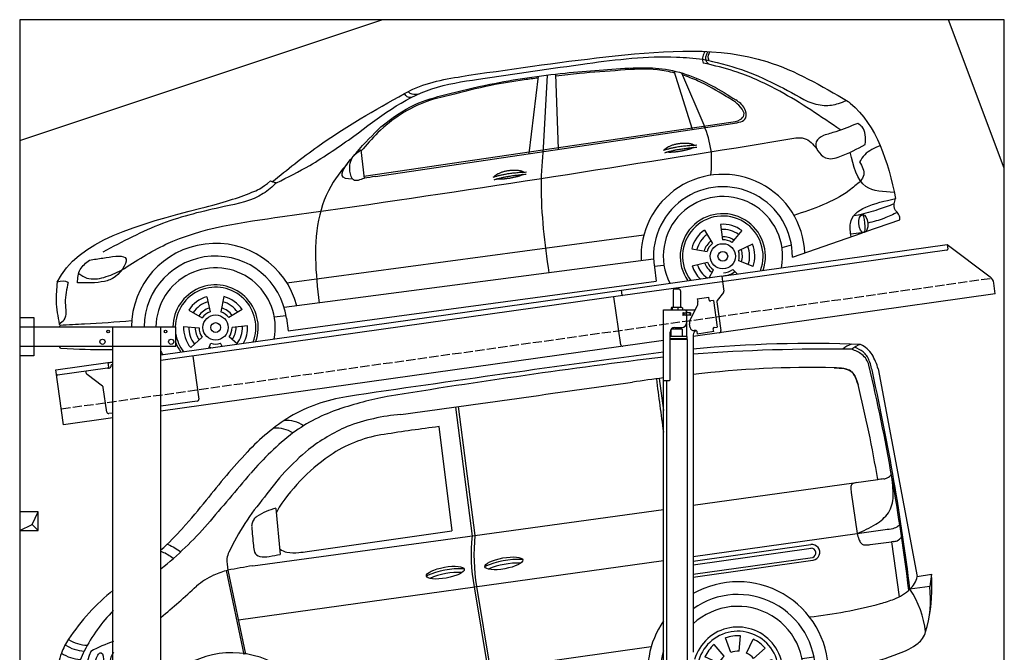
# Model space of a CAD drawing. Extents: x 199 to 6000, y -625 to 5550.
# Tile 3 of 3: x 199 to 5500, y 2144 to 5550. Entities that reach past the tile are written whole.
import ezdxf

# ---------------------------------------------------------------- set-up
doc = ezdxf.new("R2010")
doc.units = 0
doc.header["$LTSCALE"] = 10
doc.header["$MEASUREMENT"] = 0
doc.linetypes.add('GEN3', pattern=[6.25, 5, -1.25])
doc.layers.get('0').update_dxf_attribs({"linetype": 'CONTINUOUS'})
for name, color, linetype in [('3', 6, 'GEN3'), ('BREAKTHROUGH', 1, 'CONTINUOUS'), ('CAR', 1, 'CONTINUOUS'), ('SICHTBARE_KANTEN_DIN_', 7, 'CONTINUOUS')]:
    doc.layers.add(name, color=color, linetype=linetype)
doc.layers.add('AM_0', color=7, linetype='CONTINUOUS', lineweight=30)

# ---------------------------------------------------------------- blocks, each defined once
blk = doc.blocks.new('Van210_EG')
at = {"layer": 'CAR'}
for p, q in [((42284.5, 5794.3), (42494.5, 4676.3)), ((41105.3, 5742.6), (41128.4, 5569.5)), ((40008.3, 5587.4), (40098.9, 4893.4)), ((40022.9, 5591.3), (40113.5, 4897.3)), ((39920.2, 5483.5), (39989.6, 4921.7)), ((41288.4, 5060.3), (42281.9, 5198.1)), ((42139.7, 5129.2), (42171, 4908.2)), ((39042.7, 5042.4), (39065.7, 4795.8)), ((40113.5, 4897.3), (41128.4, 5038.1)), ((42171, 4908.2), (42322, 4929.2)), ((38917.5, 4734.3), (40113.5, 4897.3)), ((39210.5, 4810.6), (39989.6, 4921.7)), ((41288.4, 4785.1), (42171, 4908.2)), ((41288.4, 4759.5), (41921.1, 4848.4)), ((41288.4, 4739.9), (41922.9, 4829.1)), ((42241.7, 4848.2), (42355.2, 4863.1)), ((42365.8, 4864.3), (42355.4, 4863.1)), ((42355.4, 4863.1), (42397.6, 4567.6)), ((41288.4, 4689.3), (41931.3, 4779.7)), ((38840.5, 4443.7), (41128.4, 4762.8)), ((41288.4, 4673.7), (41932.9, 4764.2)), ((38774.1, 4708.1), (38869.1, 4257.1)), ((38783.7, 4710.7), (38878.9, 4258.7)), ((42494.5, 4676.3), (42570.9, 4689.3)), ((42570.9, 4689.3), (42562, 4622)), ((40110.3, 4620.6), (40183.7, 4176)), ((40122.1, 4622.8), (40195.5, 4177.6)), ((42562, 4622), (42455.4, 4607.7)), ((41536.7, 4274.2), (41542.5, 4357.2)), ((39216.5, 4040.4), (41062, 4299)), ((41455.3, 4246.9), (41400.7, 4309.7)), ((41490.5, 4267.7), (41462.1, 4345.9)), ((41576.3, 4264), (41611.5, 4339.4)), ((41427.2, 4209.7), (41351.8, 4244.8)), ((41613.6, 4235.9), (41676.4, 4290.4)), ((41875.2, 4235.7), (41937.8, 4244.5)), ((41634.4, 4200.6), (41712.5, 4229.1)), ((41111.5, 4143.2), (41128.4, 4145.6)), ((41416.9, 4170.1), (41334, 4175.9)), ((41640.9, 4154.4), (41723.8, 4148.6)), ((39279.5, 3886.1), (41043.7, 4134)), ((41423.4, 4123.9), (41345.3, 4095.4)), ((41444.2, 4088.6), (41381.4, 4034)), ((41630.6, 4114.8), (41706, 4079.6)), ((39222.3, 3786.6), (41126.7, 4054.3)), ((41481.5, 4060.5), (41458.3, 4010.9)), ((41521.1, 4050.3), (41518.9, 4019.4)), ((41567.3, 4056.8), (41577.9, 4027.7)), ((41602.5, 4077.5), (41638.5, 4036.2)), ((38813, 3892.2), (38818.8, 3975.2)), ((38731.5, 3864.9), (38676.9, 3927.7)), ((38766.7, 3885.7), (38738.3, 3963.9)), ((38852.6, 3881.9), (38887.7, 3957.3)), ((37883.3, 3904.3), (37899.6, 3850.4)), ((38889.8, 3853.8), (38952.6, 3908.4)), ((39148.5, 3867.3), (39210.4, 3876)), ((38703.4, 3827.6), (38628, 3862.8)), ((38910.6, 3818.6), (38988.8, 3847.1)), ((38693.2, 3788), (38610.2, 3793.8)), ((38917.1, 3772.4), (39000.1, 3766.6)), ((38423.7, 3739.5), (38454.2, 3743.8)), ((38699.7, 3741.8), (38621.5, 3713.4)), ((38906.8, 3732.8), (38982.2, 3697.6)), ((38720.4, 3706.6), (38657.6, 3652)), ((38757.7, 3678.5), (38734.2, 3628)), ((38797.3, 3668.3), (38795.1, 3636.6)), ((38843.5, 3674.7), (38854.4, 3644.9)), ((38878.8, 3695.5), (38915.3, 3653.5))]:
    blk.add_line(p, q, dxfattribs=at)
for centre in [(41528.9, 4162.2), (38805.1, 3780.2)]:
    blk.add_circle(centre, 49.9, dxfattribs=at)
for centre, radius, start, end in [((54895.3, -98307.8), 105097.5, 97.52689, 98.466131), ((41924, -772.4), 6703.6, 87.72813, 95.44056), ((42006.3, -3472.9), 9373.6, 89.16533, 94.39229), ((42171.1, 5817.9), 113.4, 105.4869, 132.8758), ((42220.2, 5816.4), 113.7, 105.5227, 132.84), ((42055.8, 5663.3), 252, 55.8913, 69.7914), ((42069.2, 5697.9), 230.5, 54.6286, 67.2938), ((42124.7, 5790.3), 150.4, 32.4651, 64.3656), ((42134.7, 5801.9), 108.1, 19.7524, 51.0364), ((45662.5, -31179.6), 37313.9, 96.97939, 99.28709), ((42122.9, 5782.5), 116.1, 15.8283, 50.3201), ((41841.4, 5694.6), 420.4, 10.5281, 20.0004), ((41957.4, 5699.3), 340.6, 16.1943, 30.2797), ((41918.4, 508.8), 5292.9, 88.6039, 96.8361), ((42042.8, 5410.5), 389.7, 81.7249, 89.3292), ((42083.4, 5692.2), 105.1, 63.9725, 81.5422), ((42100.3, 5730.2), 63.5, 27.4601, 62.8127), ((31215.2, 3239.4), 11316.2, 6.91926, 13.15398), ((41991.2, -1308.7), 7106.7, 96.97354, 98.32498), ((73749.2, 9946.3), 32928.7, 187.33791, 187.84104), ((41930.7, 5643.8), 253.9, 15.0828, 27.1264), ((30262.4, 3103.9), 12285.4, 7.03105, 12.54044), ((1028, 288131.4), 285217.8, 277.795603, 278.048607), ((35604.2, 4080.8), 6770.6, 9.4987, 13.92232), ((39561.4, 4770.5), 885, 99.0442, 120.0996), ((39970.3, 3869.5), 1806.1, 100.5036, 109.0474), ((39656.7, 4739.4), 881.6, 108.0347, 126.3669), ((39724.7, 4568.5), 1142.3, 122.104, 137.0807), ((39103.6, 5362.1), 153.8, 55.0958, 96.4772), ((39818.9, 4417.8), 1136.5, 95.2544, 110.2682), ((39047.6, 5317.7), 157.4, 56.7316, 95.8432), ((39857.3, 4523.1), 1053.5, 114.2129, 127.3852), ((41309.3, -5311.5), 10884, 97.33241, 98.89768), ((40118.9, 4188.4), 1600, 127.9963, 139.2626), ((39724.3, 4749.8), 698.7, 98.1144, 122.4174), ((40091.8, 4317.2), 1360.9, 129.9668, 144.685), ((41774.4, 2666.3), 3938.6, 137.0939, 142.0721), ((39932.1, 4467), 1049.1, 123.722, 146.2062), ((112437.2, -57317.3), 96536.1, 139.613796, 139.826749), ((42447.7, 4040.4), 1169.5, 96.5425, 98.15), ((42306.2, 5266), 64.2, 277.3619, 294.8005), ((42296.9, 5275.6), 77, 298.1297, 319.854), ((41705.6, 5118), 659, 359.1653, 9.4271), ((42157.4, 5157.6), 20.8, 128.8111, 181.4048), ((42272.9, 5158), 136.3, 180.3702, 192.1925), ((42174.9, 5126.1), 56.7, 96.5697, 122.5765), ((39987.5, 4240.6), 1325.7, 139.3712, 154.6641), ((42200.5, 5106.9), 164.1, 328.0573, 0.5089), ((35852.4, 7337.5), 3604.1, 318.2569, 321.3726), ((39114.2, 4734.7), 317.2, 103.0313, 123.3806), ((39577.4, 4761.5), 592.4, 150.793, 154.0404), ((38969.9, 4948.4), 58.1, 141.483, 164.9741), ((38991.3, 4931.2), 85.6, 127.0961, 141.4563), ((42158.2, 5151.9), 224.3, 300.2464, 324.0208), ((37201.8, 6242.3), 1953.6, 308.7156, 318.9026), ((37327.3, 6026.2), 1630.5, 312.2531, 318.1174), ((38978.9, 4947.2), 67.2, 165.9859, 183.4562), ((72086.6, 7871.4), 33303.7, 185.04416, 185.21713), ((41942.6, 5491.6), 626.5, 291.3815, 301.6324), ((42241.4, 5590.1), 665.8, 276.9475, 280.6226), ((42351.3, 4998.6), 64.2, 281.6697, 310.1682), ((42343.3, 5014.4), 81.5, 307.2611, 314.5293), ((40972.2, 4794.7), 879.3, 173.4308, 191.423), ((41166.1, 4792.6), 1057.7, 174.3164, 189.2584), ((42431.9, 4967.1), 267.4, 192.7379, 199.8278), ((42241.1, 4898), 64.5, 199.5125, 218.8921), ((42349, 4941.2), 80.9, 297.3521, 319.5635), ((39063.1, 4849.4), 142.4, 182.5791, 197.1036), ((39116.7, 4891.7), 85.4, 230.98, 259.9904), ((41928.1, 4806.4), 42.3, 278.2272, 98.7697), ((41923.4, 4803.6), 25.6, 289.2044, 91.7062), ((42213.2, 4876), 29.1, 219.6564, 255.3808), ((42218.3, 4898.1), 51.7, 256.1662, 270.8539), ((42213.4, 5061.3), 215, 271.495, 277.5386), ((42359, 4935.1), 71.2, 275.4721, 292.4864), ((39096.5, 4766), 317.6, 178.5348, 190.0198), ((38894.1, 4757.5), 116.3, 154.2974, 171.7738), ((38962.3, 4822.8), 38.4, 203.2874, 260.0838), ((38981.6, 4929.9), 147.3, 259.8669, 279.8071), ((38884.9, 5597.8), 822.1, 278.5217, 282.7064), ((39140.2, 5025.7), 221.4, 259.995, 276.7337), ((39069.2, 5903.4), 1101.8, 275.0487, 277.3704), ((39971.2, -1644.2), 6464.9, 99.38059, 100.58421), ((40034.8, 4272.9), 445.8, 87.4963, 114.1135), ((40348.9, 4324.7), 443.9, 87.4384, 114.1713), ((40346.2, 4333.1), 415.8, 88.0948, 112.8117), ((38881.9, 4309.9), 412.6, 115.1235, 130.3732), ((38928.2, 4181.7), 548.4, 105.2723, 113.7475), ((40031.7, 4282.9), 416, 88.1007, 112.8057), ((42360.5, 4707.2), 137.5, 313.661, 347.0181), ((41715.7, 4617.2), 858.2, 347.854, 4.8153), ((34902.9, 8650.8), 5476.3, 310.0086, 312.6659), ((41529.5, 4161.9), 486.5, 0.2941, 119.7142), ((41988.3, 4551.7), 578, 342.5163, 6.9853), ((38897.5, 3697.7), 1163.6, 128.884, 146.5727), ((41529.5, 4162.7), 417.1, 358.9802, 125.3082), ((42276.4, 4804.4), 265.9, 290.5049, 312.3012), ((42028.2, 4320.8), 514.6, 6.3804, 33.8815), ((41528.9, 4162.2), 353.8, 344.6817, 132.8211), ((41644.4, 6937.5), 2493.5, 276.2404, 285.1715), ((42114.5, 5194), 687.8, 285.3836, 291.768), ((38788.5, 3879.9), 872.7, 135.3718, 153.0529), ((41529.5, 4161.9), 486.5, 145.5453, 193.949), ((41528.9, 4162.2), 242.3, 332.6867, 163.8187), ((41528.9, 4162.2), 219.8, 328.4192, 171.6769), ((41528.9, 4162.2), 195.4, 86, 110), ((42425.3, 4410.2), 118.7, 307.6073, 344.2637), ((38176.3, 4162.2), 305.9, 144.7529, 160.5564), ((38017.9, 4469.9), 194.7, 235.6454, 267.8432), ((38033, 4503.7), 197.4, 237.1587, 268.3368), ((38486.2, 3443.5), 939.5, 109.81, 117.9283), ((41528.9, 4162.2), 195.4, 131, 155), ((41528.9, 4162.2), 195.4, 41, 65), ((42268.4, 4625.3), 384.9, 289.0611, 306.7485), ((38299.4, 4118), 436.8, 160.4695, 175.1527), ((38007, 4447.8), 219.1, 237.0473, 265.5764), ((38401.4, 4075), 439.2, 152.8628, 166.9315), ((38415, 4107.9), 404.3, 155.822, 182.9446), ((38804.5, 3779.2), 487, 1.9912, 141.4539), ((41529.5, 4162.7), 417.1, 164.0643, 195.0668), ((41528.9, 4162.2), 112.2, 131, 155), ((41528.9, 4162.2), 112.2, 86, 110), ((41528.9, 4162.2), 112.2, 41, 65), ((41889.7, 5543.1), 1377.3, 282.8896, 291.4843), ((37987.7, 4381.5), 207.6, 236.1718, 266.1019), ((38805, 3780.3), 417.3, 0.8648, 156.0093), ((41528.9, 4162.2), 112.2, 356, 20), ((41528.9, 4162.2), 195.4, 356, 20), ((41728.2, 6081.5), 1938.5, 276.4677, 283.9932), ((38554.6, 4110), 691.9, 176.275, 189.7005), ((37973.7, 4309.6), 189.5, 234.7282, 268.1002), ((38542.8, 4080.1), 577, 170.5984, 178.9988), ((38073.1, 4599.7), 461.1, 262.411, 281.9101), ((40568.2, -5803.7), 10185.7, 101.60552, 102.15412), ((40619.6, 4263.5), 444.7, 191.3541, 212.902), ((40670.8, 4286.4), 487.6, 192.8889, 212.5743), ((41528.9, 4162.2), 195.4, 176, 200), ((41528.9, 4162.2), 112.2, 176, 200), ((37972.8, 4266.7), 176.6, 231.6029, 267.7557), ((38032.4, 4792.8), 705.7, 264.5908, 281.1102), ((38805.1, 3780.2), 353.8, 344.5466, 168.5515), ((41528.9, 4162.2), 242.3, 196.2936, 223.3133), ((41528.9, 4162.2), 219.8, 188.3231, 227.5808), ((41528.9, 4162.2), 112.2, 221, 245), ((41528.9, 4162.2), 112.2, 311, 335), ((41528.9, 4162.2), 195.4, 221, 233.781), ((41528.9, 4162.2), 112.2, 266, 290), ((41528.9, 4162.2), 195.4, 322.219, 335), ((37918.5, 3954), 60.5, 139.3674, 181.0159), ((37980.1, 4063.2), 128.2, 213.0349, 241.5078), ((38805.1, 3780.2), 242.3, 332.4644, 223.5356), ((38805.1, 3780.2), 219.8, 328.1597, 227.8403), ((38805.1, 3780.2), 195.4, 86, 110), ((37918.6, 3953.5), 60.5, 180.1015, 220.344), ((38011.3, 4135.9), 207.1, 243.5681, 271.7623), ((38013.8, 4719.9), 790.9, 270.2806, 280.2589), ((38805.1, 3780.2), 195.4, 131, 155), ((38805.1, 3780.2), 195.4, 41, 65), ((37952.7, 3990.2), 110.4, 223.4131, 231.0595), ((37972, 3967.7), 109.1, 215.5474, 243.8323), ((38008.3, 4059.5), 207.6, 246.0301, 271.8642), ((38805.1, 3780.2), 112.2, 86, 110), ((38805.1, 3780.2), 112.2, 41, 65), ((37995.8, 4733.4), 881.6, 271.272, 280.3827), ((38805.1, 3780.2), 112.2, 131, 155), ((38805.1, 3780.2), 112.2, 356, 20), ((38805.1, 3780.2), 195.4, 356, 20), ((38805.1, 3780.2), 195.4, 176, 200), ((38805.1, 3780.2), 112.2, 176, 200), ((38599.5, 4109.5), 752.7, 208.9271, 216.7559), ((38805.1, 3780.2), 353.8, 185.6397, 211.4534), ((38805.1, 3780.2), 112.2, 311, 335), ((38118.4, 3846.4), 223.5, 236.9194, 281.6829), ((38805.1, 3780.2), 112.2, 221, 245), ((38805.1, 3780.2), 112.2, 266, 290), ((38805.1, 3780.2), 195.4, 321.8961, 335), ((38805.1, 3780.2), 195.4, 221, 234.1039)]:
    blk.add_arc(centre, radius, start, end, dxfattribs=at)
for centre, major_axis, ratio in [((40269, 4747.3), (-101.9, -18.3), 0.28676), ((39954.4, 4697.4), (-101.9, -18.3), 0.28676), ((38091.3, 4214.3), (-10.1, -51.3), 0.404586)]:
    blk.add_ellipse(centre, major_axis=major_axis, ratio=ratio, dxfattribs=at)
blk.add_ellipse((38172.2, 4225.5), major_axis=(-10.1, -51.3), ratio=0.404586, start_param=3.78106, end_param=6.562023, dxfattribs=at)
for points in [[(42047.4, 5800.2), (42142.4, 5777.8), (42175.9, 5709.8)], [(38455.5, 4851.5), (38463.1, 4848.5), (38531, 4810.2)]]:
    blk.add_spline(points, degree=3, dxfattribs=at)
blk.add_open_spline([(39060.3, 5050.5), (39054.9, 5040.7), (39049.6, 5031), (39044.7, 5020.8)], degree=3, dxfattribs=at)
blk.add_open_spline([(38423.7, 4811.1), (38425.6, 4810.6), (38449.6, 4803.8), (38470.3, 4789.1), (38489.4, 4775.7)], degree=3, knots=[9.752341, 9.752341, 9.752341, 9.752341, 15.82288, 84.610208, 84.610208, 84.610208, 84.610208], dxfattribs=at)
blk = doc.blocks.new('Car_K')
at = {"layer": 'CAR'}
for p, q in [((6164.8, 2977.2), (6066.2, 3291.5)), ((6251.6, 3328.5), (6222.3, 3334.3)), ((5285.1, 2846.6), (5334.8, 3263.8)), ((5361.4, 2878), (5383.3, 3270)), ((5442.5, 2870), (5429.2, 3275.3)), ((6227.4, 2999.5), (6106, 3280.8)), ((4395.3, 2725.6), (6371, 3016)), ((4457.7, 2723.8), (6379.4, 3009)), ((6400, 2878.8), (6721.1, 2932)), ((4379.1, 2866.5), (4396.7, 2713.3)), ((7078, 2518.3), (7033.7, 2512.4)), ((6314.8, 2466), (6325.8, 2382.9)), ((7097.5, 2427), (7280.2, 2490.6)), ((3981.4, 2150.9), (5902.5, 2408.8)), ((6228, 2434.9), (6272.4, 2363.7)), ((6430.7, 2432.2), (6376.7, 2368)), ((6702.2, 2289.4), (7078.6, 2420.4)), ((7088.7, 2421.6), (7015.7, 2413.2)), ((6160, 2335.1), (6242.5, 2319.9)), ((6487.1, 2359.3), (6411.4, 2323.1)), ((6646.2, 2340.6), (6697.1, 2356)), ((5954.6, 2278.4), (3966.6, 2017.9)), ((5958.2, 2240.3), (6010.5, 2246.7)), ((5959, 2235.1), (5969.5, 2160.9)), ((6162.8, 2243), (6244.2, 2263.2)), ((6490.7, 2238.6), (6413, 2270.1)), ((6253.6, 2178.8), (6276.6, 2221.2)), ((6404.1, 2198.9), (6381, 2223.2)), ((3987.9, 1892.3), (5969.5, 2160.9)), ((3549.7, 2076.4), (3568.1, 1994.6)), ((3641.8, 2077.1), (3624.8, 1995)), ((3452.6, 2004.6), (3525.4, 1963)), ((3740.1, 2007), (3667.9, 1964.2)), ((3913.1, 1968.5), (3976.3, 1975.6)), ((3978.5, 1961.3), (3987.9, 1892.3)), ((3424.8, 1916.8), (3508.3, 1908.9)), ((3769.3, 1919.6), (3685.9, 1910.4)), ((3463.1, 1802.2), (3525.1, 1858.6)), ((3714.2, 1820.9), (3669.9, 1859.8)), ((3559.9, 1799.2), (3571.3, 1825.7)), ((3631.9, 1809.3), (3624.3, 1826.1))]:
    blk.add_line(p, q, dxfattribs=at)
for centre, radius in [((6327.5, 2294.1), 67.9), ((6327.5, 2294.1), 26.2), ((3597.1, 1910.6), 67.9), ((3597.1, 1910.6), 26.2)]:
    blk.add_circle(centre, radius, dxfattribs=at)
for centre, radius, start, end in [((6328.2, 2294.5), 440.8, 2.3474, 183.225), ((6328.2, 2294.5), 373.9, 359.2176, 189.1412), ((6328.2, 2294.5), 321.3, 348.8956, 206.9157), ((6327.5, 2294.1), 229.5, 340.8187, 214.9011), ((6327.5, 2294.1), 216.8, 339.0715, 216.627), ((6327.5, 2294.1), 172.4, 53.2193, 94.2205), ((6327.5, 2294.1), 144.5, 53.86, 93.5798), ((6327.5, 2294.1), 172.4, 125.2193, 166.2205), ((6327.5, 2294.1), 144.5, 125.86, 165.5798), ((6328.2, 2294.5), 104.9, 55.5455, 92.5344), ((3597.1, 1910.6), 453.2, 14.86, 179.5503), ((6328.2, 2294.5), 104.9, 127.8414, 164.3757), ((6327.5, 2294.1), 88.8, 128.352, 163.0878), ((6327.5, 2294.1), 88.8, 56.352, 91.0878), ((6327.5, 2294.1), 144.5, 341.86, 21.5798), ((6327.5, 2294.1), 172.4, 341.2193, 22.2205), ((3597.1, 1910.6), 384.7, 7.5734, 179.4702), ((6327.5, 2294.1), 88.8, 344.352, 19.0878), ((6328.2, 2294.5), 104.9, 342.9932, 20.0652), ((3597.1, 1910.6), 321.3, 348.8956, 179.3656), ((6327.5, 2294.1), 172.4, 197.2193, 225.0433), ((6327.5, 2294.1), 144.5, 197.86, 233.9391), ((6328.2, 2294.5), 104.9, 199.4717, 235.8081), ((6327.5, 2294.1), 88.8, 200.352, 235.0878), ((6328.2, 2294.5), 104.9, 270.9476, 307.6161), ((6327.5, 2294.1), 88.8, 272.352, 307.0878), ((3597.1, 1910.6), 229.5, 340.7371, 179.1121), ((3597.1, 1910.6), 216.8, 338.9836, 179.0598), ((3597.1, 1910.6), 172.4, 105.9643, 146.9655), ((3597.1, 1910.6), 172.4, 33.9643, 74.9655), ((3597.1, 1910.6), 144.5, 106.605, 146.3248), ((3597.1, 1910.6), 110.3, 107.8341, 145.0957), ((3597.1, 1910.6), 110.3, 35.8341, 73.0957), ((3597.1, 1910.6), 144.5, 34.605, 74.3248), ((3597.1, 1910.6), 88.8, 109.097, 143.8328), ((3597.1, 1910.6), 88.8, 37.097, 71.8328), ((3597.1, 1910.6), 172.4, 177.9643, 218.9655), ((3597.1, 1910.6), 144.5, 178.605, 218.3248), ((3597.1, 1910.6), 110.3, 179.8341, 217.0957), ((3597.1, 1910.6), 88.8, 181.097, 215.8328), ((3597.1, 1910.6), 88.8, 325.097, 359.8328), ((3597.1, 1910.6), 110.3, 323.8341, 1.0957), ((3597.1, 1910.6), 144.5, 322.605, 2.3248), ((3597.1, 1910.6), 172.4, 330.4173, 2.9655), ((3597.1, 1910.6), 216.8, 189.363, 217.0164), ((3597.1, 1910.6), 229.5, 201.2851, 215.2629), ((3597.1, 1910.6), 110.3, 251.8341, 260.346), ((3597.1, 1910.6), 88.8, 253.097, 287.8328), ((3597.1, 1910.6), 321.3, 203.8286, 207.1044)]:
    blk.add_arc(centre, radius, start, end, dxfattribs=at)
blk.add_ellipse((7083.4, 2469.9), major_axis=(3.9, -48.6), ratio=0.501954, dxfattribs=at)
blk.add_ellipse((7084.2, 2470), major_axis=(-3.9, 48.6), ratio=0.168571, start_param=3.202195, end_param=6.343787, dxfattribs=at)
for points in [[(4960.4, 3268.4), (5748.6, 3373.1), (6565.3, 3342.1), (7001.7, 3128.2)], [(6230.2, 3397), (6220.1, 3369.6), (6220, 3341.4), (6222.3, 3334.3)], [(6251.6, 3328.5), (6239.3, 3342.7), (6246.3, 3396.3)], [(6253.7, 3347.2), (6250, 3358.3), (6257.6, 3395.6)], [(5597.3, 3332.3), (6078.6, 3366.7), (6218.7, 3355.4)], [(6218.7, 3355.4), (6427.9, 3299.1), (6784.9, 3126.8)], [(4341, 2940.3), (4761.1, 3195.4), (5012, 3247.5), (5597.3, 3332.3)], [(4486.6, 2990.7), (4671.5, 3111.4), (4835.8, 3164.4), (5073.4, 3220), (5478.3, 3280.6), (5845.3, 3309)], [(5845.3, 3309), (5982.2, 3305.7), (6269.6, 3212.6), (6397.2, 3136)], [(6962, 2973.9), (6633.8, 3182.4), (6405.1, 3285), (6251.6, 3328.5)], [(4613.5, 3170.2), (4659.2, 3193.1), (4960.4, 3268.4)], [(6345.3, 3154.6), (6191.3, 3239.2), (6110.4, 3270.6)], [(4687.2, 3166.4), (4645.3, 3170.5), (4633.1, 3180.6)], [(3903, 2696.1), (4146.8, 2885.1), (4613.5, 3170.2)], [(4854.3, 3160.3), (4734.7, 3127.8), (4595.7, 3058.9), (4471, 2959.6), (4379.8, 2860.3)], [(4649.4, 3148.3), (4628.6, 3152.5), (4613.5, 3170.2)], [(6371, 3016), (6420.7, 3029.8), (6441.3, 3053.6), (6422.8, 3097.2), (6345.3, 3154.6)], [(6379.4, 3009), (6451.1, 3039.9), (6444.6, 3089.6), (6397.2, 3136)], [(6784.9, 3126.8), (6873.8, 3106.1), (6950.3, 3116.8), (6993.7, 3132.9)], [(6263.4, 2730.5), (6264.4, 2862.7), (6227.4, 2999.5)], [(7053.5, 3009.3), (6936.2, 2964.9), (6870, 2944.7)], [(7094.4, 2896), (7077.3, 2990.2), (7053.5, 3009.3)], [(3925.1, 2689.5), (4103.6, 2783.3), (4341, 2940.3)], [(6721.1, 2932), (6765.7, 2928.9), (6833.7, 2872.3)], [(6870, 2944.7), (6830, 2910), (6879.5, 2825), (6957.9, 2831.2), (7094.4, 2896)], [(3091.3, 2219.7), (3330.1, 2358.5), (3957.2, 2507.7), (6400, 2878.8)], [(4396.7, 2713.3), (4339.5, 2705.2), (4320.6, 2752), (4338.5, 2831.7), (4379.1, 2866.5)], [(5392.7, 2204.8), (5351.1, 2680.1), (5361.4, 2878)], [(7175.1, 2889.2), (7091.1, 2840.4), (7063.5, 2801.9)], [(7250.4, 2638), (7097.9, 2669.8), (7013, 2854.2)], [(4306.1, 2792.5), (4245.7, 2716.3), (4157.7, 2518), (4154, 2042.4)], [(7063.5, 2801.9), (7085.8, 2732.2), (7069, 2698.4)], [(3925.1, 2689.5), (3854, 2631.3), (3642.8, 2561.4), (3311.2, 2469.9), (2990.2, 2316.7)], [(3893.1, 2699.9), (3907.7, 2694.5), (3925.3, 2689.7)], [(7069, 2698.4), (7007.1, 2647.9), (6710.3, 2514.2)], [(7017.6, 2399.2), (7014, 2471.3), (7257.5, 2604.7)], [(7280.2, 2490.6), (7279, 2509.8), (7251.6, 2551.6), (7257.5, 2604.7)], [(7249.7, 2576.3), (7163.8, 2545.1), (7058.5, 2515.7)], [(7266.4, 2530.5), (7196.9, 2498.6), (7107.7, 2472.8)], [(3059.7, 2295), (3110.1, 2287.6), (3057.8, 2185.2), (2999, 2159), (2853.2, 2151.3)], [(2919.1, 2273.7), (2990.6, 2284.7), (3059.7, 2295)], [(2853.2, 2151.3), (2868.7, 2223.2), (2919.1, 2273.7)], [(2860.2, 2201.5), (2904.9, 2177.1), (2995.7, 2180.6), (3091.3, 2219.7)], [(2744.5, 2154.1), (2738.6, 2052.2), (2755.6, 1929)], [(2803.8, 2152.6), (2788.3, 2043.9), (2781, 1951.5), (2755.6, 1929)], [(3145.3, 1945.7), (2891.3, 1928.7), (2761, 1922.3)]]:
    blk.add_spline(points, degree=3, dxfattribs=at)
for points, degree, knots in [([(6069.6, 3280.7), (6038.8, 3288), (5942.4, 3308.2), (5768.6, 3294.5), (5586.9, 3281.8), (5471.6, 3269.2), (5429.6, 3264.6)], 3, [41.799079, 41.799079, 41.799079, 41.799079, 136.523198, 337.310325, 558.263041, 685.022454, 685.022454, 685.022454, 685.022454]), ([(5333.6, 3253.4), (5308.7, 3250.3), (5223.6, 3239.4), (5062.6, 3213.6), (4929, 3179.4), (4854.3, 3160.3)], 3, [96.627312, 96.627312, 96.627312, 96.627312, 171.985535, 353.964722, 585.294651, 585.294651, 585.294651, 585.294651]), ([(7001.7, 3128.2), (7005.6, 3125), (7157.9, 3000.5), (7215.5, 2805.5), (7257.5, 2604.7)], 3, [0, 0, 0, 0, 15.036615, 589.271901, 589.271901, 589.271901, 589.271901]), ([(4334.6, 2709.5), (4303.1, 2709), (4246, 2721.6), (4373.6, 2878.3), (4444.9, 2949.2), (4486.6, 2990.7)], 3, [93.12531, 93.12531, 93.12531, 93.12531, 180.032421, 319.648401, 516.477642, 516.477642, 516.477642, 516.477642]), ([(6014.1, 2867), (6017.5, 2875.2), (6041.7, 2892.6), (6095.5, 2909.5), (6142.4, 2906.4), (6167.5, 2897.5), (6172.8, 2892.9), (6173, 2892.7)], 5, [0.0314681, 0.0314681, 0.0314681, 0.0314681, 0.0314681, 0.0314681, 0.300106, 0.500106, 0.5095952, 0.5095952, 0.5095952, 0.5095952, 0.5095952, 0.5095952]), ([(6169.7, 2880.1), (6166.3, 2877.9), (6149.5, 2869.6), (6116.3, 2861), (6070, 2853.2), (6038.6, 2852.3), (6025.3, 2854.9)], 5, [0.6133618, 0.6133618, 0.6133618, 0.6133618, 0.6133618, 0.6133618, 0.700106, 0.9252293, 0.9252293, 0.9252293, 0.9252293, 0.9252293, 0.9252293]), ([(5096.6, 2721.7), (5100.1, 2730), (5124.3, 2747.3), (5178.1, 2764.2), (5225, 2761.1), (5250, 2752.2), (5255.3, 2747.7), (5255.6, 2747.5)], 5, [0.0314681, 0.0314681, 0.0314681, 0.0314681, 0.0314681, 0.0314681, 0.300106, 0.500106, 0.5095952, 0.5095952, 0.5095952, 0.5095952, 0.5095952, 0.5095952]), ([(5252.3, 2734.9), (5248.8, 2732.7), (5232.1, 2724.4), (5198.9, 2715.8), (5152.6, 2708), (5121.2, 2707.1), (5107.9, 2709.7)], 5, [0.6133618, 0.6133618, 0.6133618, 0.6133618, 0.6133618, 0.6133618, 0.700106, 0.9252293, 0.9252293, 0.9252293, 0.9252293, 0.9252293, 0.9252293]), ([(3518, 2553.7), (3639.3, 2581.7), (3745, 2618.4), (3845.3, 2659.5), (3893, 2699.8)], 3, [0, 0, 0, 0, 247.321337, 334.292188, 334.292188, 334.292188, 334.292188]), ([(3043.2, 1790.9), (3031.6, 1790.6), (2945.8, 1788.9), (2860.9, 1793.2), (2762.4, 1796.9)], 3, [250.354392, 250.354392, 250.354392, 250.354392, 285.458466, 509.835857, 509.835857, 509.835857, 509.835857])]:
    blk.add_open_spline(points, degree=degree, knots=knots, dxfattribs=at)
for points, degree in [([(6008.1, 2865), (6081.4, 2889.7), (6187.9, 2893.3)], 2), ([(6014.6, 2851.8), (6086.7, 2874), (6187, 2881.6)], 2), ([(4457.7, 2723.8), (4436.9, 2720.6), (4416.2, 2717.4), (4396.5, 2714.9)], 3), ([(5090.7, 2719.8), (5164, 2744.5), (5270.4, 2748.1)], 2), ([(5097.2, 2706.5), (5169.3, 2728.8), (5269.6, 2736.4)], 2), ([(2744.5, 2154.1), (2850, 2378.9), (3184, 2466.3), (3518, 2553.7)], 3), ([(2803.8, 2152.6), (2787.9, 2162.9), (2767.7, 2161.4), (2744.5, 2154.1)], 3), ([(2761, 1922.3), (2759.2, 1924.6), (2757.3, 1926.8), (2755.6, 1929)], 3), ([(2757.6, 1914.2), (2758.7, 1916.9), (2759.9, 1919.6), (2761, 1922.3)], 3), ([(2762.4, 1796.9), (2760.8, 1801), (2759.2, 1805.1), (2757.7, 1809.2)], 3)]:
    blk.add_open_spline(points, degree=degree, dxfattribs=at)

msp = doc.modelspace()

# ---------------------------------------------------------------- linework, layer by layer
for p, q in [((199.5, 4900), (2149.5, 5550)), ((5499.5, 4750), (5199.5, 5550)), ((3978.5, 4169.4), (5191.6, 4339.9)), ((5190.8, 4309.5), (3979.7, 4139.3)), ((5191.6, 4339.9), (5195.1, 4315.1)), ((5191.6, 4339.9), (5423.5, 4165.1)), ((3438.7, 4094.5), (3978.4, 4170.4)), ((3979.7, 4139.3), (3446, 4064.3)), ((3978.4, 4170.4), (3982.7, 4139.7)), ((3982.7, 4139.7), (3989.8, 4089.3)), ((960, 3745.2), (3438.8, 4093.6)), ((3442.6, 4066.8), (3438.7, 4094.5)), ((3716.7, 4090.6), (3716.7, 4000.6)), ((3726.7, 4100.6), (3746.7, 4100.6)), ((3756.7, 4090.6), (3756.7, 4000.6)), ((3987.9, 4081.9), (3954.5, 4037.7)), ((5451.2, 4073.4), (5443, 4132.1)), ((3446, 4064.3), (960, 3714.9)), ((3434.6, 3800.1), (3398.4, 4057.6)), ((5451.2, 4073.4), (3824.7, 3844.8)), ((3846.7, 4047.9), (3909, 4056.6)), ((3846.7, 4047.9), (3848.9, 4032)), ((3849.5, 4027.8), (3848.9, 4032)), ((3911.3, 4040.8), (3909, 4056.6)), ((3911.3, 4040.8), (3911.4, 4039.8)), ((3917.1, 4035.6), (3918, 4035.7)), ((3933.9, 4037.9), (3918, 4035.7)), ((3933.9, 4037.9), (3953.9, 3895.3)), ((3952.6, 4030.3), (3974.3, 3876)), ((3664.7, 3987.6), (3836.1, 3987.6)), ((3664.7, 3607.6), (3664.7, 3987.6)), ((3706.8, 3998.2), (3706.8, 3987.6)), ((3727.5, 4000.6), (3709.5, 4000.6)), ((3712.5, 3998.2), (3712.5, 3987.6)), ((3754.5, 4000.6), (3727.5, 4000.6)), ((3742.5, 3998.2), (3742.5, 3987.6)), ((3764.2, 4000.6), (3754.5, 4000.6)), ((3766.6, 3998.2), (3766.6, 3987.6)), ((3788.7, 3977.6), (3788.7, 3974.6)), ((3789.7, 3972.1), (3789.7, 3987.6)), ((3808.5, 3933.5), (3846, 4007.1)), ((200, 3946.2), (275, 3946.2)), ((275, 3946.2), (275, 3741.2)), ((275, 3946.2), (275, 3741.2)), ((3773.4, 3971.6), (3769.7, 3971.6)), ((3807.7, 3959.6), (3769.8, 3959.6)), ((3770.7, 3961.8), (3770.7, 3969)), ((3773.4, 3971.6), (3785.7, 3971.6)), ((3785.7, 3959.1), (3773.4, 3959.1)), ((3773.7, 3971.6), (3773.7, 3959.6)), ((3787.7, 3971.6), (3785.7, 3971.6)), ((3787.7, 3971.6), (3788.7, 3971.6)), ((3789.4, 3971.6), (3788.7, 3971.6)), ((3788.7, 3959.6), (3788.7, 3971.6)), ((3788.7, 3956.1), (3788.7, 3917.6)), ((3807, 3971.6), (3789.4, 3971.6)), ((3808.7, 3972.1), (3789.7, 3972.1)), ((3789.7, 3844.7), (3789.7, 3959.1)), ((3808.7, 3959.1), (3789.7, 3959.1)), ((3807, 3971.6), (3807.7, 3971.6)), ((3807.7, 3959.6), (3807.7, 3971.6)), ((3809.7, 3971.1), (3809.7, 3960.1)), ((200, 3896.2), (275, 3896.2)), ((200, 3896.2), (1040, 3896.2)), ((700, 1876.2), (700, 3896.2)), ((960, -443.8), (960, 3896.2)), ((1040, 3791.2), (1040, 3896.2)), ((3766.7, 3884.6), (3706.7, 3883.9)), ((3706.7, 3844.7), (3706.7, 3883.9)), ((3718.7, 3884), (3718.7, 3891.6)), ((3725.7, 3892.6), (3763.7, 3892.6)), ((3754.7, 3884.5), (3754.7, 3892.6)), ((3766.7, 3844.6), (3766.7, 3884.6)), ((3807.8, 3893), (3805.1, 3912.8)), ((3838.4, 3877.1), (3830.4, 3875.9)), ((3844, 3872.8), (3846.1, 3857.9)), ((3935.2, 3870.5), (3846.1, 3857.9)), ((3932.8, 3887.3), (3933, 3886.3)), ((3935.2, 3870.5), (3933, 3886.3)), ((3938.1, 3893.1), (3937.1, 3893)), ((3938.1, 3893.1), (3953.9, 3895.3)), ((3664.7, 3822.4), (960, 3442.2)), ((3700.7, 3610.6), (3700.7, 3867.6)), ((3791.7, 3844.6), (3700.7, 3844.6)), ((3791.7, 3831.4), (3700.7, 3831.4)), ((3788.7, 3829.6), (3700.7, 3829.6)), ((3791.7, 3827.9), (3700.7, 3827.9)), ((3788.7, 3829.6), (3791.7, 3831.4)), ((3788.7, 3829.6), (3791.7, 3827.9)), ((3789.7, 3829.1), (3789.7, 3830.2)), ((3791.7, 3831.4), (3791.7, 3844.6)), ((3791.7, 3827.9), (3791.8, 1671.7)), ((3824.7, 3852.6), (3824.7, 2144.3)), ((1040, 3791.2), (200, 3791.2)), ((275, 3741.2), (200, 3741.2)), ((1130.7, 3738.9), (1163.3, 3507.2)), ((393.8, 3665.6), (673.5, 3704.9)), ((435.5, 3368.5), (393.8, 3665.6)), ((672.7, 3674.5), (402.9, 3636.6)), ((558, 3646.4), (556.4, 3658.2)), ((673.5, 3704.9), (700, 3708.6)), ((673.5, 3704.9), (677, 3680.2)), ((700, 3704.6), (674.1, 3701)), ((680.3, 3674.6), (685.2, 3675.3)), ((689.5, 3680.9), (689.4, 3681.9)), ((697.9, 3693.2), (700, 3693.5)), ((645.6, 3576.7), (561.9, 3639.8)), ((3664.7, 1587.6), (3664.7, 3607.6)), ((3664.7, 3607.6), (3697.7, 3607.6)), ((3681.7, 3607.6), (3681.8, 1671.6)), ((668.2, 3437.6), (649.5, 3570.1)), ((1154.8, 3495.9), (960, 3468.5)), ((700, 3405.7), (435.5, 3368.5)), ((700, 3431.9), (679.5, 3429.1))]:
    msp.add_line(p, q)
msp.add_polyline3d([(3844, 3872.8, 0), (3844, 3872.8, 0), (3844, 3872.8, 0), (3844, 3872.8, 0), (3844, 3872.8, 0), (3844, 3872.8, 0), (3844, 3872.8, 0), (3844, 3872.9, 0), (3844, 3872.9, 0), (3844, 3872.9, 0), (3844, 3872.9, 0), (3844, 3872.9, 0), (3844, 3872.9, 0), (3844, 3872.9, 0), (3844, 3872.9, 0), (3844, 3872.9, 0), (3844, 3872.9, 0), (3844, 3872.9, 0), (3844, 3872.9, 0), (3844, 3872.9, 0), (3844, 3873, 0), (3844, 3873, 0), (3844, 3873, 0), (3844, 3873, 0), (3844, 3873, 0), (3844, 3873, 0), (3844, 3873, 0), (3844, 3873, 0), (3844, 3873, 0), (3844, 3873, 0), (3844, 3873, 0), (3844, 3873, 0), (3844, 3873, 0), (3844, 3873.1, 0), (3844, 3873.1, 0), (3844, 3873.1, 0), (3844, 3873.1, 0), (3843.9, 3873.1, 0), (3843.9, 3873.1, 0), (3843.9, 3873.1, 0), (3843.9, 3873.1, 0), (3843.9, 3873.1, 0), (3843.9, 3873.1, 0), (3843.9, 3873.1, 0), (3843.9, 3873.1, 0), (3843.9, 3873.1, 0), (3843.9, 3873.2, 0), (3843.9, 3873.2, 0), (3843.9, 3873.2, 0), (3843.9, 3873.2, 0), (3843.9, 3873.2, 0), (3843.9, 3873.2, 0), (3843.9, 3873.2, 0), (3843.9, 3873.2, 0), (3843.9, 3873.2, 0), (3843.9, 3873.2, 0), (3843.9, 3873.2, 0), (3843.9, 3873.2, 0), (3843.9, 3873.2, 0), (3843.9, 3873.3, 0), (3843.9, 3873.3, 0), (3843.9, 3873.3, 0), (3843.9, 3873.3, 0), (3843.9, 3873.3, 0), (3843.9, 3873.3, 0), (3843.9, 3873.3, 0), (3843.9, 3873.3, 0), (3843.9, 3873.3, 0), (3843.9, 3873.3, 0), (3843.9, 3873.3, 0), (3843.9, 3873.3, 0), (3843.9, 3873.3, 0), (3843.9, 3873.4, 0), (3843.9, 3873.4, 0), (3843.9, 3873.4, 0), (3843.9, 3873.4, 0), (3843.9, 3873.4, 0), (3843.9, 3873.4, 0), (3843.9, 3873.4, 0), (3843.9, 3873.4, 0), (3843.9, 3873.4, 0), (3843.9, 3873.4, 0), (3843.9, 3873.4, 0), (3843.9, 3873.4, 0), (3843.9, 3873.4, 0), (3843.9, 3873.5, 0), (3843.9, 3873.5, 0), (3843.9, 3873.5, 0), (3843.9, 3873.5, 0), (3843.9, 3873.5, 0), (3843.9, 3873.5, 0), (3843.8, 3873.5, 0), (3843.8, 3873.5, 0), (3843.8, 3873.5, 0), (3843.8, 3873.5, 0), (3843.8, 3873.5, 0), (3843.8, 3873.5, 0), (3843.8, 3873.5, 0), (3843.8, 3873.6, 0), (3843.8, 3873.6, 0), (3843.8, 3873.6, 0), (3843.8, 3873.6, 0), (3843.8, 3873.6, 0), (3843.8, 3873.6, 0), (3843.8, 3873.6, 0), (3843.8, 3873.6, 0), (3843.8, 3873.6, 0), (3843.8, 3873.6, 0), (3843.8, 3873.6, 0), (3843.8, 3873.6, 0), (3843.8, 3873.6, 0), (3843.8, 3873.7, 0), (3843.8, 3873.7, 0), (3843.8, 3873.7, 0), (3843.8, 3873.7, 0), (3843.8, 3873.7, 0), (3843.8, 3873.7, 0), (3843.8, 3873.7, 0), (3843.8, 3873.7, 0), (3843.8, 3873.7, 0), (3843.8, 3873.7, 0), (3843.8, 3873.7, 0), (3843.8, 3873.7, 0), (3843.8, 3873.7, 0), (3843.8, 3873.8, 0), (3843.8, 3873.8, 0), (3843.8, 3873.8, 0), (3843.8, 3873.8, 0)])
for centre, radius in [((675, 3871.2), 7), ((985, 3871.2), 7), ((645, 3816.2), 14), ((1015, 3816.2), 14)]:
    msp.add_circle(centre, radius)
for centre, radius, start, end in [((5190.1, 4314.4), 5, 278, 8), ((5393.5, 4125.2), 50, 8, 53), ((3726.7, 4090.6), 10, 90, 180), ((3746.7, 4090.6), 10, 0, 90), ((3979.9, 4087.9), 10, 323, 8), ((3916.4, 4040.5), 5, 188, 278), ((3962.5, 4031.7), 10, 143, 188), ((3715.2, 3993.1), 9.81, 138.3564, 148.753), ((3710, 3997.9), 2.75, 100.7661, 142.4343), ((3709.6, 3998.5), 2.09, 44.8448, 91.5619), ((3705.5, 3994.1), 8.11, 30.3376, 47.0532), ((3727.4, 3953.3), 47.4, 71.4743, 108.3354), ((3754.5, 3969.3), 31.3, 67.162, 112.72), ((3761.2, 3995.2), 6.2, 28.4134, 60.7068), ((3778.7, 3977.6), 10, 0, 90), ((3814.8, 4023), 35, 333, 8), ((3770.7, 3971.6), 1, 48.5904, 221.4096), ((3770.7, 3959.1), 1, 138.5904, 311.4096), ((3767.7, 3969), 3, 0, 41.4096), ((3767.7, 3961.8), 3, 318.5904, 0), ((3773.4, 3974.6), 3, 228.5904, 270), ((3773.4, 3956.1), 3, 90, 131.4096), ((3785.7, 3974.6), 3, 270, 0), ((3785.7, 3956.1), 3, 0, 90), ((3839.7, 3917.6), 35, 153, 188), ((3808.7, 3971.1), 1, 0, 90), ((3808.7, 3960.1), 1, 270, 0), ((3725.7, 3867.6), 25, 90, 180), ((3763.7, 3917.6), 25, 270, 0), ((3827.6, 3895.7), 20, 188, 278), ((3849.7, 3852.6), 25, 108.6472, 180), ((3839, 3872.1), 5, 19.537, 98), ((3937.8, 3888), 5, 98, 188), ((3964.4, 3874.6), 10, 278, 8), ((3444.5, 3801.5), 10, 188, 278), ((672, 3679.5), 5, 278, 8), ((679.6, 3679.5), 5, 221.2367, 278), ((684.6, 3680.2), 5, 278, 8), ((699.3, 3683.3), 10, 98, 188), ((402.2, 3641.5), 5, 188, 278), ((567.9, 3647.8), 10, 188, 233), ((3697.7, 3610.6), 3, 270, 0), ((639.6, 3568.7), 10, 8, 53), ((1153.4, 3505.8), 10, 278, 8), ((678.1, 3439), 10, 188, 278)]:
    msp.add_arc(centre, radius, start, end)
at = {"layer": '3'}
msp.add_line((423.4, 3454.7), (5430.8, 4158.4), dxfattribs=at)
at = {"layer": 'BREAKTHROUGH'}
for p, q in [((267.1, 2833), (299.7, 2900)), ((267.1, 2833), (299.7, 2900)), ((199.7, 2800), (267.1, 2833)), ((199.7, 2800), (267.1, 2833)), ((266.9, 2832.9), (299.7, 2800)), ((266.9, 2832.9), (299.7, 2800))]:
    msp.add_line(p, q, dxfattribs=at)
msp.add_lwpolyline([(299.7, 2900), (199.7, 2900), (199.7, 2800), (299.7, 2800)], close=True, dxfattribs=at)
msp.add_lwpolyline([(299.7, 2900), (199.7, 2900), (199.7, 2800), (299.7, 2800)], close=True, dxfattribs=at)
at = {"layer": 'SICHTBARE_KANTEN_DIN_'}
for p, q in [((5499.5, 5550), (199.4, 5550)), ((199.5, 5550), (200, -450)), ((5499.5, -500), (5499.5, 5550))]:
    msp.add_line(p, q, dxfattribs=at)
msp.add_arc((3445.6, 4067.2), 3, 188, 278, dxfattribs=at)

# ---------------------------------------------------------------- block references
at = {"layer": 'AM_0'}
msp.add_blockref('Van210_EG', (-37463.7, -2124.2), dxfattribs=at)
at = {"layer": 'CAR'}
msp.add_blockref('Car_K', (-2343.2, 1982.2), dxfattribs=at)

doc.saveas('drawing.dxf')
